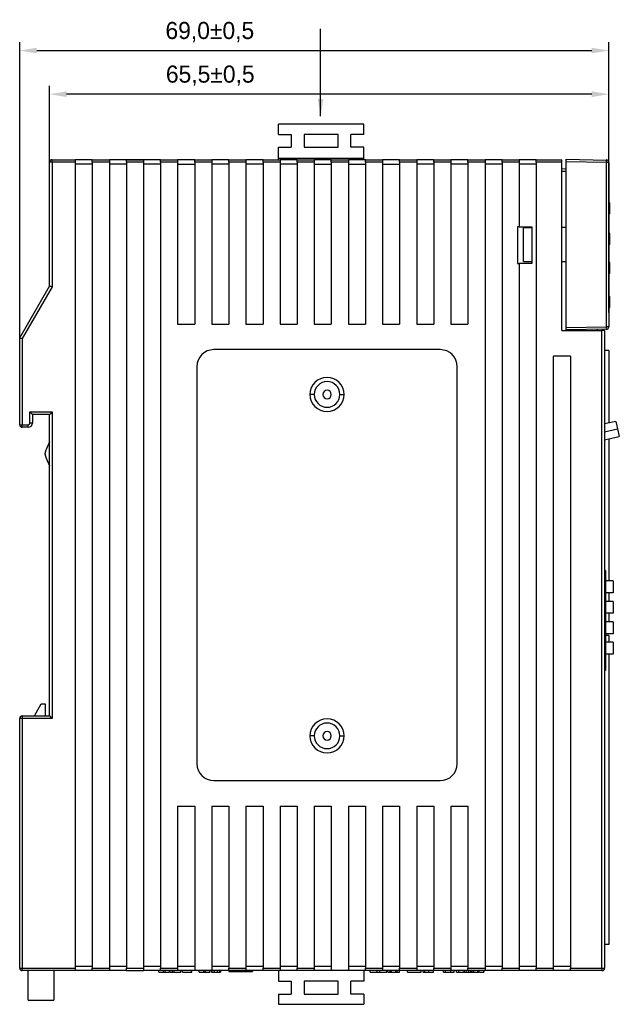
# Model space of a CAD drawing. Header units: millimetres. Extents: x 1931 to 2429, y 62 to 413.
# Tile 12 of 26: x 2137 to 2207, y 184 to 299. Entities that reach past the tile are written whole.
import ezdxf

# ---------------------------------------------------------------- set-up
doc = ezdxf.new("R2010")
doc.units = ezdxf.units.MM
doc.header["$LTSCALE"] = 2
doc.header["$PDSIZE"] = -1
doc.layers.add('HMI-D4', color=250, linetype='Continuous')
doc.dimstyles.new('ISO-25', dxfattribs={"dimtxt": 2.5, "dimasz": 2.5, "dimexe": 1.25, "dimexo": 0.625, "dimtad": 1, "dimtxsty": 'Standard', "dimcen": 2.5, "dimadec": 0, "dimazin": 0, "dimtfac": 1, "dimtmove": 0, "dimatfit": 3, "dimfxl": 1, "dimarcsym": 0})

# ---------------------------------------------------------------- blocks, each defined once
blk = doc.blocks.new('*D33')
at = {"layer": 'Defpoints', "color": 0}
for p in [(2205.53, 295.74), (2205.53, 265.04), (2136.53, 262.08)]:
    blk.add_point(p, dxfattribs=at)
at = {"layer": 'HMI-D4', "color": 0, "lineweight": -2}
for p, q in [((2136.53, 262.08), (2136.53, 296.74)), ((2205.53, 265.04), (2205.53, 296.74)), ((2138.53, 295.74), (2203.53, 295.74))]:
    blk.add_line(p, q, dxfattribs=at)
at = {"layer": 'HMI-D4', "color": 0}
for points in [[(2138.53, 296.07), (2138.53, 295.41), (2136.53, 295.74)], [(2203.53, 296.07), (2203.53, 295.41), (2205.53, 295.74)]]:
    blk.add_solid(points, dxfattribs=at)
at = {"layer": 'HMI-D4', "color": 0, "insert": (2158.8, 297.91), "char_height": 2, "attachment_point": 5}
blk.add_mtext('69,0±0,5', dxfattribs=at)
blk = doc.blocks.new('*D35')
at = {"layer": 'Defpoints', "color": 0}
for p in [(2140.03, 290.63), (2140.03, 282.63), (2205.53, 282.63)]:
    blk.add_point(p, dxfattribs=at)
at = {"layer": 'HMI-D4', "color": 0, "lineweight": -2}
for p, q in [((2140.03, 282.63), (2140.03, 291.63)), ((2205.53, 282.63), (2205.53, 291.63)), ((2203.53, 290.63), (2142.03, 290.63))]:
    blk.add_line(p, q, dxfattribs=at)
at = {"layer": 'HMI-D4', "color": 0}
for points in [[(2142.03, 290.97), (2142.03, 290.3), (2140.03, 290.63)], [(2203.53, 290.97), (2203.53, 290.3), (2205.53, 290.63)]]:
    blk.add_solid(points, dxfattribs=at)
at = {"layer": 'HMI-D4', "color": 0, "insert": (2158.85, 292.8), "char_height": 2, "attachment_point": 5}
blk.add_mtext('65,5±0,5', dxfattribs=at)

msp = doc.modelspace()

# ---------------------------------------------------------------- linework, layer by layer
at = {"color": 7, "linetype": 'Continuous', "lineweight": 25}
for p, q in [((2176.83, 287.11), (2166.83, 287.11)), ((2166.83, 285.91), (2166.83, 287.11)), ((2176.83, 285.91), (2176.83, 287.11)), ((2166.83, 285.91), (2168.33, 285.91)), ((2168.33, 285.91), (2168.33, 284.41)), ((2173.83, 285.91), (2169.83, 285.91)), ((2169.83, 285.91), (2169.83, 284.41)), ((2173.83, 284.41), (2173.83, 285.91)), ((2176.83, 285.91), (2175.33, 285.91)), ((2175.33, 284.41), (2175.33, 285.91)), ((2166.83, 284.41), (2168.33, 284.41)), ((2166.83, 283.11), (2166.83, 284.41)), ((2169.83, 284.41), (2173.83, 284.41)), ((2176.83, 284.41), (2175.33, 284.41)), ((2176.83, 283.11), (2176.83, 284.41)), ((2140.03, 268.14), (2140.03, 282.65)), ((2140.33, 282.65), (2140.03, 282.65)), ((2140.33, 282.65), (2140.33, 282.95)), ((2140.33, 282.95), (2143.03, 282.95)), ((2140.33, 282.65), (2140.33, 268.06)), ((2143.03, 282.65), (2140.33, 282.65)), ((2143.03, 282.95), (2143.03, 282.65)), ((2145.03, 282.95), (2143.03, 282.95)), ((2143.03, 282.65), (2143.03, 188.25)), ((2145.03, 282.95), (2147.03, 282.95)), ((2145.03, 282.65), (2145.03, 282.95)), ((2147.03, 282.65), (2145.03, 282.65)), ((2145.03, 282.65), (2145.03, 188.25)), ((2147.03, 282.95), (2147.03, 282.65)), ((2149.03, 282.95), (2147.03, 282.95)), ((2147.03, 282.65), (2147.03, 188.25)), ((2149.03, 282.95), (2151.03, 282.95)), ((2149.03, 282.95), (2149.03, 282.93)), ((2149.03, 282.65), (2149.03, 282.93)), ((2151.03, 282.93), (2149.03, 282.93)), ((2151.03, 282.65), (2149.03, 282.65)), ((2149.03, 282.65), (2149.03, 188.25)), ((2151.03, 282.95), (2151.03, 282.93)), ((2153.03, 282.95), (2151.03, 282.95)), ((2151.03, 282.93), (2151.03, 282.65)), ((2151.03, 282.65), (2151.03, 188.25)), ((2153.03, 282.95), (2155.03, 282.95)), ((2153.03, 282.65), (2153.03, 282.95)), ((2155.03, 282.65), (2153.03, 282.65)), ((2153.03, 282.65), (2153.03, 188.25)), ((2155.03, 282.95), (2155.03, 282.65)), ((2157.03, 282.95), (2155.03, 282.95)), ((2155.03, 282.65), (2155.03, 263.7)), ((2157.03, 282.95), (2159.03, 282.95)), ((2157.03, 282.65), (2157.03, 282.95)), ((2157.03, 282.65), (2157.03, 263.7)), ((2159.03, 282.65), (2157.03, 282.65)), ((2159.03, 282.95), (2159.03, 282.65)), ((2161.03, 282.95), (2159.03, 282.95)), ((2159.03, 282.65), (2159.03, 263.7)), ((2161.03, 282.95), (2163.03, 282.95)), ((2161.03, 282.65), (2161.03, 282.95)), ((2161.03, 282.65), (2161.03, 263.7)), ((2163.03, 282.65), (2161.03, 282.65)), ((2163.03, 282.95), (2163.03, 282.65)), ((2165.03, 282.95), (2163.03, 282.95)), ((2163.03, 282.65), (2163.03, 263.7)), ((2165.03, 282.95), (2167.03, 282.95)), ((2165.03, 282.65), (2165.03, 282.95)), ((2165.03, 282.65), (2165.03, 263.7)), ((2167.03, 282.65), (2165.03, 282.65)), ((2176.83, 283.11), (2166.83, 283.11)), ((2166.83, 282.95), (2166.83, 283.11)), ((2167.03, 282.95), (2167.03, 282.65)), ((2169.03, 282.95), (2167.03, 282.95)), ((2167.03, 282.65), (2167.03, 263.7)), ((2168.03, 283.11), (2168.03, 282.95)), ((2168.34, 282.95), (2168.33, 283.11)), ((2169.03, 282.95), (2171.03, 282.95)), ((2169.03, 282.65), (2169.03, 282.95)), ((2169.03, 282.65), (2169.03, 263.7)), ((2171.03, 282.65), (2169.03, 282.65)), ((2171.03, 282.95), (2171.03, 282.65)), ((2173.03, 282.95), (2171.03, 282.95)), ((2171.03, 282.65), (2171.03, 263.7)), ((2173.03, 282.95), (2175.03, 282.95)), ((2173.03, 282.65), (2173.03, 282.95)), ((2173.03, 282.65), (2173.03, 263.7)), ((2175.03, 282.65), (2173.03, 282.65)), ((2175.03, 282.95), (2175.03, 282.65)), ((2177.03, 282.95), (2175.03, 282.95)), ((2175.03, 282.65), (2175.03, 263.7)), ((2175.33, 282.95), (2175.33, 283.11)), ((2175.63, 282.95), (2175.63, 283.11)), ((2176.83, 282.95), (2176.83, 283.11)), ((2177.03, 282.95), (2179.03, 282.95)), ((2177.03, 282.65), (2177.03, 282.95)), ((2177.03, 282.65), (2177.03, 263.7)), ((2179.03, 282.65), (2177.03, 282.65)), ((2179.03, 282.95), (2179.03, 282.65)), ((2181.03, 282.95), (2179.03, 282.95)), ((2179.03, 282.65), (2179.03, 263.7)), ((2181.03, 282.95), (2183.03, 282.95)), ((2181.03, 282.65), (2181.03, 282.95)), ((2181.03, 282.65), (2181.03, 263.7)), ((2183.03, 282.65), (2181.03, 282.65)), ((2183.03, 282.95), (2183.03, 282.65)), ((2185.03, 282.95), (2183.03, 282.95)), ((2183.03, 282.65), (2183.03, 263.7)), ((2185.03, 282.95), (2187.03, 282.95)), ((2185.03, 282.65), (2185.03, 282.95)), ((2185.03, 282.65), (2185.03, 263.7)), ((2187.03, 282.65), (2185.03, 282.65)), ((2187.03, 282.95), (2187.03, 282.65)), ((2189.03, 282.95), (2187.03, 282.95)), ((2187.03, 282.65), (2187.03, 263.7)), ((2189.03, 282.95), (2191.03, 282.95)), ((2189.03, 282.65), (2189.03, 282.95)), ((2189.03, 282.65), (2189.03, 263.7)), ((2191.03, 282.65), (2189.03, 282.65)), ((2191.03, 282.95), (2191.03, 282.65)), ((2193.03, 282.95), (2191.03, 282.95)), ((2191.03, 282.65), (2191.03, 188.25)), ((2193.03, 282.95), (2195.03, 282.95)), ((2193.03, 282.65), (2193.03, 282.95)), ((2195.03, 282.65), (2193.03, 282.65)), ((2193.03, 282.65), (2193.03, 188.25)), ((2195.03, 282.95), (2195.03, 282.65)), ((2197.03, 282.95), (2195.03, 282.95)), ((2195.03, 282.65), (2195.03, 275.09)), ((2197.03, 282.95), (2200.03, 282.95)), ((2197.03, 282.65), (2197.03, 282.95)), ((2200.03, 282.65), (2197.03, 282.65)), ((2197.03, 282.65), (2197.03, 188.25)), ((2200.03, 282.65), (2200.03, 282.95)), ((2200.03, 262.95), (2200.03, 282.65)), ((2200.53, 283.01), (2205.24, 282.92)), ((2205.24, 282.63), (2200.53, 282.71)), ((2200.53, 263.31), (2200.53, 282.71)), ((2145.03, 282.45), (2143.03, 282.45)), ((2149.03, 282.45), (2147.03, 282.45)), ((2153.03, 282.45), (2151.03, 282.45)), ((2155.03, 282.45), (2157.03, 282.45)), ((2161.03, 282.45), (2159.03, 282.45)), ((2165.03, 282.45), (2163.03, 282.45)), ((2169.03, 282.45), (2167.03, 282.45)), ((2171.03, 282.45), (2173.03, 282.45)), ((2175.03, 282.45), (2177.03, 282.45)), ((2179.03, 282.45), (2181.03, 282.45)), ((2185.03, 282.45), (2183.03, 282.45)), ((2189.03, 282.45), (2187.03, 282.45)), ((2193.03, 282.45), (2191.03, 282.45)), ((2197.03, 282.45), (2195.03, 282.45)), ((2200.03, 281.89), (2200.53, 281.91)), ((2200.53, 281.58), (2200.03, 281.58)), ((2205.24, 263.39), (2205.24, 282.63)), ((2205.53, 282.63), (2205.24, 282.63)), ((2205.53, 282.63), (2205.53, 263.39)), ((2205.63, 277.91), (2205.53, 277.91)), ((2205.63, 276.63), (2205.63, 277.91)), ((2205.63, 276.63), (2205.53, 276.63)), ((2205.63, 276.61), (2205.53, 276.61)), ((2195.03, 275.09), (2194.83, 275.09)), ((2194.83, 275.09), (2194.83, 270.79)), ((2195.03, 275.09), (2196.53, 275.09)), ((2195.53, 271.01), (2195.53, 275.01)), ((2195.53, 275.01), (2196.53, 275.01)), ((2196.53, 275.09), (2196.53, 270.79)), ((2200.53, 275.01), (2200.03, 275.01)), ((2205.63, 274.31), (2205.53, 274.31)), ((2205.63, 273.03), (2205.63, 274.31)), ((2205.63, 273.03), (2205.53, 273.03)), ((2205.63, 273.01), (2205.53, 273.01)), ((2194.83, 270.79), (2195.03, 270.79)), ((2195.03, 270.79), (2195.03, 188.25)), ((2196.53, 270.79), (2195.03, 270.79)), ((2195.53, 271.01), (2196.53, 271.01)), ((2200.03, 271.01), (2200.53, 271.01)), ((2205.63, 270.93), (2205.53, 270.93)), ((2205.63, 270.28), (2205.53, 270.28)), ((2205.63, 269.61), (2205.53, 269.61)), ((2136.53, 262.08), (2140.03, 268.14)), ((2140.33, 268.06), (2136.83, 262)), ((2205.63, 266.91), (2205.53, 266.91)), ((2205.63, 265.63), (2205.63, 266.91)), ((2205.63, 265.63), (2205.53, 265.63)), ((2205.63, 265.61), (2205.53, 265.61)), ((2155.03, 263.7), (2157.03, 263.7)), ((2159.03, 263.7), (2161.03, 263.7)), ((2163.03, 263.7), (2165.03, 263.7)), ((2167.03, 263.7), (2169.03, 263.7)), ((2171.03, 263.7), (2173.03, 263.7)), ((2175.03, 263.7), (2177.03, 263.7)), ((2179.03, 263.7), (2181.03, 263.7)), ((2183.03, 263.7), (2185.03, 263.7)), ((2187.03, 263.7), (2189.03, 263.7)), ((2200.53, 263.31), (2205.24, 263.39)), ((2205.24, 263.09), (2200.53, 263.01)), ((2204.21, 262.95), (2204.21, 263.07)), ((2205.53, 263.39), (2205.24, 263.39)), ((2136.53, 251.9), (2136.53, 262.08)), ((2136.83, 262), (2136.83, 251.9)), ((2200.03, 262.95), (2204.73, 262.95)), ((2204.73, 188.25), (2204.73, 262.95)), ((2205.03, 262.95), (2204.73, 262.95)), ((2205.03, 262.95), (2205.03, 188.25)), ((2185.78, 260.7), (2159.28, 260.7)), ((2201.03, 259.95), (2199.03, 259.95)), ((2199.03, 259.95), (2199.03, 188.25)), ((2201.03, 259.95), (2201.03, 188.25)), ((2205.53, 260.59), (2205.03, 260.59)), ((2205.53, 260.59), (2205.53, 252.11)), ((2157.28, 258.7), (2157.28, 212.2)), ((2187.78, 212.2), (2187.78, 258.7)), ((2171.03, 255.45), (2170.53, 255.45)), ((2174.03, 255.45), (2174.53, 255.45)), ((2137.73, 252.1), (2137.73, 253.4)), ((2137.73, 253.4), (2140.33, 253.4)), ((2138.03, 253.1), (2138.03, 252.1)), ((2140.03, 253.1), (2138.03, 253.1)), ((2140.03, 249.91), (2140.03, 253.1)), ((2140.33, 253.4), (2140.33, 217.5)), ((2136.53, 251.9), (2136.83, 251.9)), ((2136.83, 251.6), (2136.83, 251.9)), ((2136.83, 251.9), (2137.53, 251.9)), ((2137.53, 251.6), (2136.83, 251.6)), ((2137.53, 251.6), (2137.53, 251.9)), ((2138.03, 252.1), (2137.73, 252.1)), ((2206.36, 252.29), (2205.03, 251.99)), ((2206.36, 252.29), (2206.56, 251.42)), ((2205.03, 250.15), (2206.76, 250.54)), ((2206.56, 251.42), (2206.76, 250.54)), ((2140.03, 249.91), (2139.63, 249.02)), ((2140.03, 247.09), (2140.03, 249.91)), ((2205.53, 250.26), (2205.53, 233.61)), ((2139.53, 248.44), (2139.53, 248.56)), ((2139.63, 247.98), (2140.03, 247.09)), ((2140.03, 217.8), (2140.03, 247.09)), ((2205.13, 234.81), (2205.03, 234.81)), ((2205.13, 234.81), (2205.13, 223.09)), ((2206.03, 233.61), (2205.13, 233.61)), ((2206.03, 233.61), (2206.03, 232.21)), ((2206.03, 232.21), (2205.13, 232.21)), ((2205.53, 232.21), (2205.53, 231.21)), ((2206.03, 231.21), (2205.13, 231.21)), ((2206.03, 231.21), (2206.03, 229.81)), ((2206.03, 229.81), (2205.13, 229.81)), ((2205.53, 229.81), (2205.53, 228.81)), ((2206.03, 228.81), (2205.13, 228.81)), ((2206.03, 228.81), (2206.03, 227.41)), ((2206.03, 227.41), (2205.13, 227.41)), ((2205.53, 227.19), (2205.13, 227.19)), ((2206.03, 226.41), (2205.13, 226.41)), ((2205.53, 227.19), (2205.53, 226.41)), ((2206.03, 226.41), (2206.03, 225.01)), ((2206.03, 225.01), (2205.13, 225.01)), ((2205.53, 225.01), (2205.53, 190.99)), ((2205.13, 223.09), (2205.03, 223.09)), ((2138.28, 217.8), (2139.03, 219.19)), ((2139.03, 219.19), (2139.53, 219.19)), ((2139.53, 219.19), (2139.53, 217.8)), ((2136.83, 217.5), (2136.53, 217.5)), ((2136.53, 188.25), (2136.53, 217.5)), ((2136.83, 217.8), (2136.83, 217.5)), ((2136.83, 217.8), (2140.03, 217.8)), ((2136.83, 217.5), (2136.83, 188.25)), ((2140.33, 217.5), (2136.83, 217.5)), ((2171.03, 215.45), (2170.53, 215.45)), ((2174.03, 215.45), (2174.53, 215.45)), ((2159.28, 210.2), (2185.78, 210.2)), ((2155.03, 207.2), (2157.03, 207.2)), ((2155.03, 207.2), (2155.03, 188.25)), ((2157.03, 207.2), (2157.03, 187.95)), ((2159.03, 207.2), (2161.03, 207.2)), ((2159.03, 207.2), (2159.03, 187.95)), ((2161.03, 207.2), (2161.03, 188.25)), ((2163.03, 207.2), (2165.03, 207.2)), ((2163.03, 207.2), (2163.03, 188.25)), ((2165.03, 207.2), (2165.03, 188.25)), ((2167.03, 207.2), (2169.03, 207.2)), ((2167.03, 207.2), (2167.03, 188.25)), ((2169.03, 207.2), (2169.03, 188.25)), ((2171.03, 207.2), (2173.03, 207.2)), ((2171.03, 207.2), (2171.03, 188.25)), ((2173.03, 207.2), (2173.03, 187.95)), ((2175.03, 207.2), (2177.03, 207.2)), ((2175.03, 207.2), (2175.03, 187.95)), ((2177.03, 207.2), (2177.03, 188.25)), ((2179.03, 207.2), (2181.03, 207.2)), ((2179.03, 207.2), (2179.03, 188.25)), ((2181.03, 207.2), (2181.03, 188.25)), ((2183.03, 207.2), (2185.03, 207.2)), ((2183.03, 207.2), (2183.03, 188.25)), ((2185.03, 207.2), (2185.03, 188.25)), ((2187.03, 207.2), (2189.03, 207.2)), ((2187.03, 207.2), (2187.03, 188.25)), ((2189.03, 207.2), (2189.03, 188.25)), ((2205.53, 190.99), (2205.03, 190.99)), ((2136.53, 188.25), (2136.83, 188.25)), ((2136.83, 187.95), (2136.83, 188.25)), ((2136.83, 188.25), (2143.03, 188.25)), ((2143.03, 188.45), (2145.03, 188.45)), ((2143.03, 188.25), (2143.03, 187.95)), ((2145.03, 187.95), (2145.03, 188.25)), ((2145.03, 188.25), (2147.03, 188.25)), ((2147.03, 188.45), (2149.03, 188.45)), ((2147.03, 188.25), (2147.03, 187.95)), ((2149.03, 188.25), (2151.03, 188.25)), ((2149.03, 187.96), (2149.03, 188.25)), ((2151.03, 188.45), (2153.03, 188.45)), ((2151.03, 188.25), (2151.03, 187.96)), ((2153.03, 188.25), (2155.03, 188.25)), ((2153.03, 187.95), (2153.03, 188.25)), ((2155.03, 188.45), (2157.03, 188.45)), ((2155.03, 188.25), (2155.03, 187.95)), ((2159.03, 188.45), (2161.03, 188.45)), ((2161.03, 188.25), (2163.03, 188.25)), ((2161.03, 187.95), (2161.03, 188.25)), ((2163.03, 188.45), (2165.03, 188.45)), ((2163.03, 188.25), (2163.03, 187.95)), ((2165.03, 188.25), (2167.03, 188.25)), ((2165.03, 187.95), (2165.03, 188.25)), ((2167.03, 188.45), (2169.03, 188.45)), ((2167.03, 188.25), (2167.03, 187.95)), ((2169.03, 188.25), (2171.03, 188.25)), ((2169.03, 187.95), (2169.03, 188.25)), ((2171.03, 188.45), (2173.03, 188.45)), ((2171.03, 188.25), (2171.03, 187.95)), ((2175.03, 188.45), (2177.03, 188.45)), ((2177.03, 188.25), (2179.03, 188.25)), ((2177.03, 187.95), (2177.03, 188.25)), ((2179.03, 188.45), (2181.03, 188.45)), ((2179.03, 188.25), (2179.03, 187.95)), ((2181.03, 188.25), (2183.03, 188.25)), ((2181.03, 187.95), (2181.03, 188.25)), ((2183.03, 188.45), (2185.03, 188.45)), ((2183.03, 188.25), (2183.03, 187.95)), ((2185.03, 188.25), (2187.03, 188.25)), ((2185.03, 187.95), (2185.03, 188.25)), ((2187.03, 188.45), (2189.03, 188.45)), ((2187.03, 188.25), (2187.03, 187.95)), ((2189.03, 188.25), (2191.03, 188.25)), ((2189.03, 187.95), (2189.03, 188.25)), ((2191.03, 188.45), (2193.03, 188.45)), ((2191.03, 188.25), (2191.03, 187.95)), ((2193.03, 187.95), (2193.03, 188.25)), ((2193.03, 188.25), (2195.03, 188.25)), ((2195.03, 188.45), (2197.03, 188.45)), ((2195.03, 188.25), (2195.03, 187.95)), ((2197.03, 188.25), (2199.03, 188.25)), ((2197.03, 187.95), (2197.03, 188.25)), ((2199.03, 188.45), (2201.03, 188.45)), ((2199.03, 188.25), (2199.03, 187.95)), ((2201.03, 188.25), (2204.73, 188.25)), ((2201.03, 187.95), (2201.03, 188.25)), ((2204.73, 188.25), (2204.73, 187.95)), ((2204.73, 188.25), (2205.03, 188.25)), ((2143.03, 187.95), (2136.83, 187.95)), ((2137.53, 184.49), (2137.53, 187.95)), ((2140.53, 187.95), (2140.53, 184.49)), ((2145.03, 187.95), (2143.03, 187.95)), ((2147.03, 187.95), (2145.03, 187.95)), ((2149.03, 187.95), (2147.03, 187.95)), ((2149.03, 187.96), (2151.03, 187.96)), ((2149.03, 187.95), (2149.03, 187.96)), ((2149.03, 187.95), (2151.03, 187.95)), ((2151.03, 187.95), (2151.03, 187.96)), ((2153.03, 187.95), (2151.03, 187.95)), ((2152.84, 187.75), (2152.84, 187.95)), ((2152.84, 187.75), (2153.36, 187.75)), ((2155.03, 187.95), (2153.03, 187.95)), ((2153.36, 187.75), (2153.36, 187.95)), ((2153.36, 187.75), (2153.57, 187.75)), ((2153.57, 187.75), (2153.57, 187.95)), ((2153.57, 187.75), (2154.09, 187.75)), ((2154.09, 187.75), (2154.09, 187.95)), ((2154.17, 187.75), (2154.17, 187.95)), ((2154.17, 187.75), (2154.41, 187.75)), ((2154.41, 187.75), (2154.41, 187.95)), ((2154.41, 187.75), (2154.61, 187.75)), ((2154.61, 187.75), (2154.61, 187.95)), ((2154.61, 187.75), (2155.41, 187.75)), ((2157.03, 187.95), (2155.03, 187.95)), ((2155.41, 187.75), (2155.41, 187.95)), ((2155.6, 187.75), (2155.6, 187.95)), ((2155.6, 187.75), (2156.66, 187.75)), ((2156.66, 187.75), (2156.66, 187.95)), ((2156.66, 187.75), (2156.7, 187.75)), ((2156.7, 187.75), (2156.7, 187.95)), ((2159.03, 187.95), (2157.03, 187.95)), ((2157.57, 187.75), (2157.57, 187.95)), ((2157.57, 187.75), (2158.09, 187.75)), ((2158.09, 187.75), (2158.09, 187.95)), ((2158.09, 187.75), (2158.3, 187.75)), ((2158.3, 187.75), (2158.3, 187.95)), ((2158.3, 187.75), (2158.82, 187.75)), ((2158.82, 187.75), (2158.82, 187.95)), ((2158.98, 187.95), (2158.98, 187.75)), ((2158.99, 187.75), (2158.99, 187.95)), ((2161.03, 187.95), (2159.03, 187.95)), ((2159.09, 187.75), (2159.09, 187.95)), ((2159.36, 187.75), (2159.36, 187.95)), ((2159.71, 187.75), (2159.71, 187.95)), ((2159.96, 187.75), (2159.96, 187.95)), ((2160.06, 187.75), (2160.06, 187.95)), ((2160.09, 187.75), (2160.09, 187.95)), ((2161.01, 187.95), (2161.01, 187.85)), ((2161.01, 187.85), (2163.81, 187.85)), ((2163.03, 187.95), (2161.03, 187.95)), ((2165.03, 187.95), (2163.03, 187.95)), ((2163.81, 187.95), (2163.81, 187.85)), ((2167.03, 187.95), (2165.03, 187.95)), ((2166.83, 187.95), (2166.83, 186.7)), ((2169.03, 187.95), (2167.03, 187.95)), ((2171.03, 187.95), (2169.03, 187.95)), ((2173.03, 187.95), (2171.03, 187.95)), ((2175.03, 187.95), (2173.03, 187.95)), ((2177.03, 187.95), (2175.03, 187.95)), ((2176.83, 187.95), (2176.83, 186.7)), ((2179.03, 187.95), (2177.03, 187.95)), ((2177.56, 187.75), (2177.56, 187.95)), ((2177.56, 187.75), (2178.41, 187.75)), ((2178.41, 187.75), (2178.41, 187.95)), ((2178.41, 187.75), (2178.7, 187.75)), ((2178.7, 187.75), (2178.7, 187.95)), ((2178.7, 187.75), (2179.54, 187.75)), ((2181.03, 187.95), (2179.03, 187.95)), ((2179.54, 187.75), (2179.54, 187.95)), ((2179.64, 187.75), (2179.64, 187.95)), ((2179.64, 187.75), (2179.92, 187.75)), ((2179.92, 187.75), (2179.92, 187.95)), ((2179.92, 187.75), (2180.08, 187.75)), ((2180.08, 187.75), (2180.08, 187.95)), ((2180.08, 187.75), (2180.58, 187.75)), ((2180.58, 187.75), (2180.58, 187.95)), ((2180.58, 187.75), (2180.74, 187.75)), ((2180.74, 187.75), (2180.74, 187.95)), ((2180.74, 187.75), (2181.02, 187.75)), ((2181.02, 187.75), (2181.02, 187.95)), ((2183.03, 187.95), (2181.03, 187.95)), ((2181.97, 187.75), (2181.97, 187.95)), ((2181.97, 187.75), (2183.56, 187.75)), ((2185.03, 187.95), (2183.03, 187.95)), ((2183.56, 187.75), (2183.56, 187.95)), ((2183.79, 187.75), (2183.79, 187.95)), ((2183.97, 187.75), (2183.97, 187.95)), ((2184.44, 187.75), (2184.44, 187.95)), ((2184.44, 187.75), (2185.01, 187.75)), ((2185.01, 187.75), (2185.01, 187.95)), ((2187.03, 187.95), (2185.03, 187.95)), ((2186.18, 187.75), (2186.18, 187.95)), ((2186.41, 187.75), (2186.41, 187.95)), ((2187.01, 187.75), (2187.01, 187.95)), ((2187.01, 187.75), (2187.4, 187.75)), ((2189.03, 187.95), (2187.03, 187.95)), ((2187.4, 187.75), (2187.4, 187.95)), ((2187.68, 187.75), (2187.68, 187.95)), ((2187.68, 187.75), (2187.97, 187.75)), ((2187.97, 187.75), (2187.97, 187.95)), ((2187.97, 187.75), (2188.6, 187.75)), ((2188.6, 187.75), (2188.6, 187.95)), ((2188.6, 187.75), (2188.61, 187.75)), ((2188.61, 187.75), (2188.61, 187.95)), ((2188.61, 187.75), (2188.88, 187.75)), ((2188.88, 187.75), (2188.88, 187.95)), ((2188.88, 187.75), (2189.15, 187.75)), ((2191.03, 187.95), (2189.03, 187.95)), ((2189.15, 187.75), (2189.15, 187.95)), ((2189.15, 187.75), (2189.35, 187.75)), ((2189.35, 187.75), (2189.35, 187.95)), ((2189.35, 187.75), (2189.38, 187.75)), ((2189.38, 187.75), (2189.38, 187.95)), ((2189.53, 187.75), (2189.53, 187.95)), ((2189.74, 187.75), (2189.74, 187.95)), ((2190.17, 187.75), (2190.17, 187.95)), ((2190.36, 187.75), (2190.36, 187.95)), ((2190.41, 187.75), (2190.89, 187.75)), ((2190.89, 187.75), (2190.89, 187.95)), ((2190.92, 187.75), (2190.92, 187.95)), ((2193.03, 187.95), (2191.03, 187.95)), ((2195.03, 187.95), (2193.03, 187.95)), ((2197.03, 187.95), (2195.03, 187.95)), ((2199.03, 187.95), (2197.03, 187.95)), ((2201.03, 187.95), (2199.03, 187.95)), ((2204.73, 187.95), (2201.03, 187.95)), ((2166.83, 186.7), (2168.33, 186.7)), ((2168.33, 186.7), (2168.33, 185.2)), ((2169.83, 186.7), (2169.83, 185.2)), ((2173.83, 186.7), (2169.83, 186.7)), ((2173.83, 185.2), (2173.83, 186.7)), ((2176.83, 186.7), (2175.33, 186.7)), ((2175.33, 185.2), (2175.33, 186.7)), ((2166.83, 185.2), (2168.33, 185.2)), ((2166.83, 185.2), (2166.83, 184)), ((2169.83, 185.2), (2173.83, 185.2)), ((2176.83, 185.2), (2175.33, 185.2)), ((2176.83, 185.2), (2176.83, 184)), ((2137.53, 184.49), (2140.53, 184.49)), ((2166.83, 184), (2176.83, 184))]:
    msp.add_line(p, q, dxfattribs=at)
at = {"color": 8, "linetype": 'Continuous', "lineweight": 25}
msp.add_line((2205.03, 251.07), (2206.56, 251.42), dxfattribs=at)
at = {"color": 7, "linetype": 'Continuous', "lineweight": 25}
for centre, radius, start, end in [((2140.33, 282.65), 0.3, 90, 180), ((2200.94, 282.78), 4.3, 358.0016, 1.9984), ((2205.23, 282.63), 0.3, 0, 89), ((2200.94, 263.24), 4.3, 358.0016, 1.9984), ((2205.23, 263.39), 0.3, 271, 0), ((2159.28, 258.7), 2, 90, 180), ((2185.78, 258.7), 2, 0, 90), ((2172.53, 255.45), 2, 0, 180), ((2172.53, 255.45), 1.5, 0, 180), ((2172.53, 255.45), 2, 180, 0), ((2172.53, 255.45), 1.5, 180, 0), ((2172.53, 255.45), 0.5, 0, 180), ((2172.53, 255.45), 0.5, 180, 0), ((2136.83, 251.9), 0.3, 180, 270), ((2137.53, 252.1), 0.2, 270, 0), ((2137.53, 252.1), 0.5, 270, 0), ((2140.63, 248.56), 1.11, 155.5559, 179.9998), ((2140.63, 248.44), 1.11, 179.9998, 204.4438), ((2136.83, 217.5), 0.3, 90, 180), ((2172.53, 215.45), 2, 0, 180), ((2172.53, 215.45), 1.5, 0, 180), ((2172.53, 215.45), 0.5, 0, 180), ((2172.53, 215.45), 2, 180, 0), ((2172.53, 215.45), 1.5, 180, 0), ((2172.53, 215.45), 0.5, 180, 0), ((2159.28, 212.2), 2, 180, 270), ((2185.78, 212.2), 2, 270, 0), ((2136.83, 188.25), 0.3, 180, 270), ((2204.73, 188.25), 0.3, 270, 0)]:
    msp.add_arc(centre, radius, start, end, dxfattribs=at)
for points, knots in [([(2200.53, 282.71), (2200.53, 282.78), (2200.53, 282.86), (2200.53, 282.98), (2200.53, 283.01), (2200.53, 283.01)], [0, 0, 0, 0, 0.5, 0.5, 1, 1, 1, 1]), ([(2205.63, 270.28), (2205.63, 270.36), (2205.63, 270.44), (2205.63, 270.6), (2205.63, 270.67), (2205.63, 270.8), (2205.63, 270.85), (2205.63, 270.91), (2205.63, 270.92), (2205.63, 270.93)], [0, 0, 0, 0, 0.25, 0.25, 0.5, 0.5, 0.75, 0.75, 1, 1, 1, 1]), ([(2205.63, 269.61), (2205.63, 269.61), (2205.63, 269.62), (2205.63, 269.68), (2205.63, 269.73), (2205.63, 269.87), (2205.63, 269.94), (2205.63, 270.11), (2205.63, 270.19), (2205.63, 270.28)], [0, 0, 0, 0, 0.25, 0.25, 0.5, 0.5, 0.75, 0.75, 1, 1, 1, 1]), ([(2140.33, 268.06), (2140.26, 268.08), (2140.18, 268.1), (2140.06, 268.13), (2140.03, 268.14), (2140.03, 268.14)], [0, 0, 0, 0, 0.5, 0.5, 1, 1, 1, 1]), ([(2200.53, 263.01), (2200.53, 263.01), (2200.53, 263.04), (2200.53, 263.15), (2200.53, 263.24), (2200.53, 263.31)], [0, 0, 0, 0, 0.5, 0.5, 1, 1, 1, 1]), ([(2136.53, 262.08), (2136.53, 262.08), (2136.56, 262.07), (2136.68, 262.04), (2136.76, 262.02), (2136.83, 262)], [0, 0, 0, 0, 0.5, 0.5, 1, 1, 1, 1]), ([(2137.73, 253.4), (2137.8, 253.32), (2137.89, 253.24), (2137.97, 253.15), (2138, 253.13), (2138.03, 253.1), (2138.03, 253.1), (2138.03, 253.1)], [0, 0, 0, 0, 0.5, 0.5, 0.75, 0.75, 1, 1, 1, 1]), ([(2140.33, 253.4), (2140.26, 253.32), (2140.18, 253.24), (2140.09, 253.15), (2140.07, 253.13), (2140.04, 253.1), (2140.03, 253.1), (2140.03, 253.1)], [0, 0, 0, 0, 0.5, 0.5, 0.75, 0.75, 1, 1, 1, 1]), ([(2140.33, 217.5), (2140.26, 217.57), (2140.18, 217.65), (2140.09, 217.74), (2140.07, 217.76), (2140.04, 217.79), (2140.03, 217.8), (2140.03, 217.8)], [0, 0, 0, 0, 0.5, 0.5, 0.75, 0.75, 1, 1, 1, 1])]:
    msp.add_open_spline(points, degree=3, knots=knots, dxfattribs=at)
for points in [[(2158.99, 187.75), (2159, 187.75), (2159.03, 187.75), (2159.09, 187.75)], [(2159.09, 187.75), (2159.15, 187.75), (2159.24, 187.75), (2159.36, 187.75)], [(2159.36, 187.75), (2159.47, 187.75), (2159.59, 187.75), (2159.71, 187.75)], [(2159.71, 187.75), (2159.83, 187.75), (2159.91, 187.75), (2159.96, 187.75)], [(2159.96, 187.75), (2160.01, 187.75), (2160.04, 187.75), (2160.06, 187.75)], [(2183.79, 187.75), (2183.79, 187.75), (2183.85, 187.75), (2183.97, 187.75)], [(2183.97, 187.75), (2184.09, 187.75), (2184.25, 187.75), (2184.44, 187.75)], [(2186.18, 187.75), (2186.18, 187.75), (2186.26, 187.75), (2186.41, 187.75)], [(2186.41, 187.75), (2186.56, 187.75), (2186.76, 187.75), (2187.01, 187.75)], [(2189.38, 187.75), (2189.41, 187.75), (2189.46, 187.75), (2189.53, 187.75)], [(2189.53, 187.75), (2189.59, 187.75), (2189.66, 187.75), (2189.74, 187.75)], [(2189.74, 187.75), (2189.9, 187.75), (2190.04, 187.75), (2190.17, 187.75)], [(2190.17, 187.75), (2190.29, 187.75), (2190.36, 187.75), (2190.36, 187.75)]]:
    msp.add_open_spline(points, degree=3, dxfattribs=at)

# ---------------------------------------------------------------- dimensions: what is measured, and where the dimension line sits
at = {"layer": 'HMI-D4', "color": 0}
for base, p1, p2, picture, middle in [((2205.53, 295.74), (2136.53, 262.08), (2205.53, 265.04), '*D33', (2158.8, 295.74)), ((2140.03, 290.63), (2205.53, 282.63), (2140.03, 282.63), '*D35', (2158.85, 290.63))]:
    dim = msp.add_linear_dim(base=base, p1=p1, p2=p2, dimstyle='ISO-25', override={"dimtxt": 2, "dimasz": 2, "dimexe": 1, "dimexo": 0, "dimgap": 1, "dimtih": 1, "dimtoh": 1, "dimdec": 1, "dimzin": 0, "dimadec": 2, "dimtol": 1, "dimtp": 0.5, "dimtm": 0.5, "dimtdec": 1, "dimtzin": 0}, dxfattribs=at)
    dim.commit()
    dim.dimension.update_dxf_attribs({"geometry": picture, "text_midpoint": middle, "dimtype": 160})

# ---------------------------------------------------------------- leaders
msp.add_leader([(2171.78, 288.07), (2171.78, 298.29)], dimstyle='ISO-25', override={"dimtxt": 5, "dimasz": 2, "dimexe": 1, "dimexo": 0, "dimgap": 1, "dimtih": 1, "dimtoh": 1, "dimdec": 1, "dimzin": 0, "dimadec": 2, "dimtol": 1, "dimtp": 0.5, "dimtm": 0.5, "dimtzin": 0}, dxfattribs=at)

doc.saveas('drawing.dxf')
